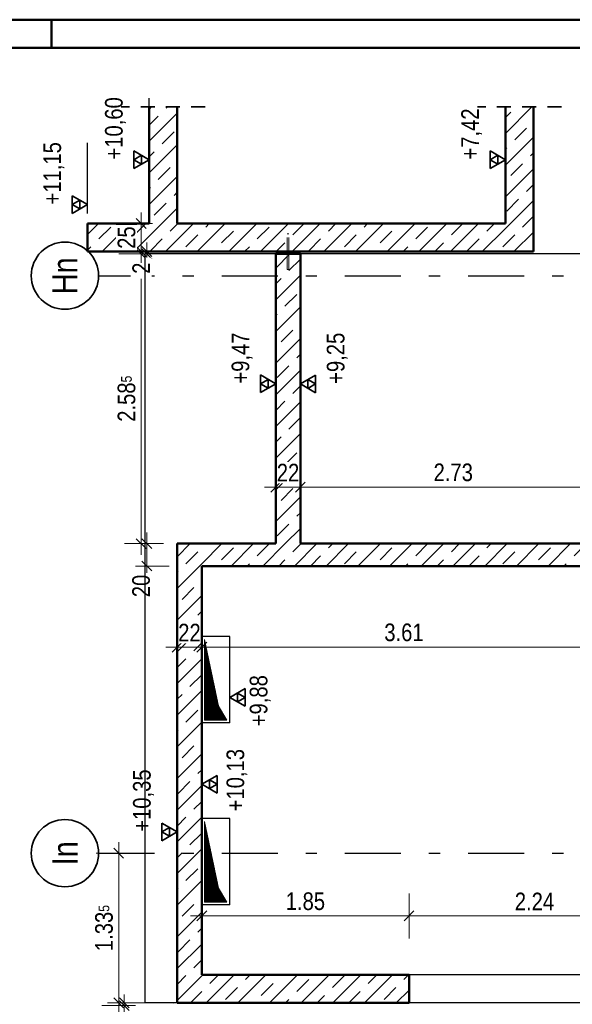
# Model space of a CAD drawing. Header units: millimetres. Extents: x -13 to 146, y -13 to 60.
# Tile 161 of 170: x 70 to 75, y 33 to 42. Entities that reach past the tile are written whole.
import ezdxf
from ezdxf.enums import TextEntityAlignment as Align

# ---------------------------------------------------------------- set-up
doc = ezdxf.new("R2010")
doc.units = ezdxf.units.MM
doc.linetypes.add('DASHDOTX2', pattern=[2, 1, -0.5, 0, -0.5])
doc.linetypes.add('HIDDEN', pattern=[0.375, 0.25, -0.125])
for name, color, linetype, lineweight in [('01_Neubau Raumschraffuren', 7, 'Continuous', 20), ('Achsen', 7, 'Continuous', 20), ('Schraffuren', 7, 'Continuous', 20)]:
    doc.layers.add(name, color=color, linetype=linetype, lineweight=lineweight)
doc.styles.add('Arial Narrow', font='ARIALN.TTF')
doc.dimstyles.new('Arch_Strakon_dimstyle', dxfattribs={"dimtxt": 11.25, "dimasz": 1, "dimexe": 1.25, "dimexo": 0.0625, "dimgap": 1, "dimtad": 0, "dimdec": 5, "dimzin": 12, "dimdsep": 46, "dimtxsty": 'Arial Narrow', "dimblk": 'Arrowhead_Tick', "dimsah": 1, "dimcen": 0, "dimse1": 1, "dimse2": 1, "dimclrd": 6, "dimclrt": 3, "dimazin": 0, "dimtfac": 1, "dimtdec": 4, "dimtmove": 0, "dimatfit": 3, "dimldrblk": 'NONE', "dimfxl": 1, "dimtvp": 1, "dimtolj": 1, "dimtzin": 0, "dimlwd": 13, "dimarcsym": 2})
pattern_1 = [(45, (0, 0), (-0.00367695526, 0.00367695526), [])]
pattern_2 = [(45, (0, 0), (-0.14142136, 0.14142136), [0.15, -0.1]), (45, (-0.07071, 0.07071), (-0.14142136, 0.14142136), [])]

# ---------------------------------------------------------------- blocks, each defined once
blk = doc.blocks.new('Arrowhead_Tick')
at = {"color": 0, "linetype": 'Continuous', "lineweight": -2}
for p, q in [((0, 20), (0, -10)), ((-1, 0), (0, 0)), ((10, 0), (0, 0))]:
    blk.add_line(p, q, dxfattribs=at)
at = {"color": 2, "linetype": 'Continuous', "lineweight": 35}
blk.add_line((4.42, 4.42), (-4.42, -4.42), dxfattribs=at)
blk = doc.blocks.new('*D754')
at = {"color": 6, "linetype": 'Continuous', "lineweight": 13}
blk.add_line((71.8517, 34.05), (73.6817, 34.05), dxfattribs=at)
at = {"layer": 'Defpoints', "color": 0}
for p in [(73.6917, 34.05), (71.8417, 33.5233), (73.6917, 33.5233)]:
    blk.add_point(p, dxfattribs=at)
at = {"color": 6, "lineweight": 13, "xscale": 0.01, "yscale": 0.01, "zscale": 0.01}
blk.add_blockref('Arrowhead_Tick', (73.6917, 34.05), dxfattribs=at)
at = {"color": 6, "lineweight": 13, "xscale": 0.01, "yscale": 0.01, "zscale": 0.01, "rotation": 180}
blk.add_blockref('Arrowhead_Tick', (71.8417, 34.05), dxfattribs=at)
at = {"color": 2, "lineweight": 35, "insert": (72.7667, 34.1804), "char_height": 0.1575, "attachment_point": 5, "style": 'Arial Narrow', "bg_fill": 3, "box_fill_scale": 1.1, "bg_fill_color": 256, "bg_fill_true_color": 13158600, "bg_fill_transparency": 0}
blk.add_mtext('\\A1;1.85', dxfattribs=at)
blk = doc.blocks.new('_None')
blk = doc.blocks.new('*D755')
at = {"color": 6, "linetype": 'Continuous', "lineweight": 13}
blk.add_line((73.7017, 34.05), (75.9217, 34.05), dxfattribs=at)
at = {"layer": 'Defpoints', "color": 0}
for p in [(75.9317, 34.05), (73.6917, 33.5233), (75.9317, 33.5233)]:
    blk.add_point(p, dxfattribs=at)
at = {"color": 6, "lineweight": 13, "xscale": 0.01, "yscale": 0.01, "zscale": 0.01}
blk.add_blockref('Arrowhead_Tick', (75.9317, 34.05), dxfattribs=at)
at = {"color": 6, "lineweight": 13, "xscale": 0.01, "yscale": 0.01, "zscale": 0.01, "rotation": 180}
blk.add_blockref('Arrowhead_Tick', (73.6917, 34.05), dxfattribs=at)
at = {"color": 2, "lineweight": 35, "insert": (74.8117, 34.1791), "char_height": 0.1575, "attachment_point": 5, "style": 'Arial Narrow', "bg_fill": 3, "box_fill_scale": 1.1, "bg_fill_color": 256, "bg_fill_true_color": 13158600, "bg_fill_transparency": 0}
blk.add_mtext('\\A1;2.24', dxfattribs=at)
blk = doc.blocks.new('*D765')
at = {"color": 6, "linetype": 'Continuous', "lineweight": 13}
for p, q in [((71.15, 33.2833), (71.15, 33.2933)), ((71.15, 33.2493), (71.15, 33.2733)), ((71.15, 33.2393), (71.15, 33.2293))]:
    blk.add_line(p, q, dxfattribs=at)
at = {"layer": 'Defpoints', "color": 0}
for p in [(71.4317, 33.2493), (71.5917, 33.2733)]:
    blk.add_point(p, dxfattribs=at)
at = {"color": 6, "lineweight": 13, "xscale": 0.01, "yscale": 0.01, "zscale": 0.01}
for p, rotation in [((71.15, 33.2493), 90), ((71.15, 33.2733), 270)]:
    blk.add_blockref('Arrowhead_Tick', p, dxfattribs=dict(at, rotation=rotation))
at = {"color": 2, "lineweight": 35, "insert": (71.1, 33.0837), "char_height": 0.1575, "attachment_point": 5, "rotation": 90, "style": 'Arial Narrow', "bg_fill": 3, "box_fill_scale": 1.1, "bg_fill_color": 256, "bg_fill_true_color": 13158600, "bg_fill_transparency": 0}
blk.add_mtext('\\A1;2{\\A1;\\H.6x;\\S5;}', dxfattribs=at)
at = {"layer": 'Defpoints', "color": 0}
blk.add_point((71.15, 33.2733), dxfattribs=at)
blk = doc.blocks.new('*D766')
at = {"color": 6, "linetype": 'Continuous', "lineweight": 13}
blk.add_line((71.1, 33.2833), (71.1, 34.5998), dxfattribs=at)
at = {"layer": 'Defpoints', "color": 0}
for p in [(70.9199, 34.6098), (71.1, 34.6098), (71.5917, 33.2733)]:
    blk.add_point(p, dxfattribs=at)
at = {"color": 6, "lineweight": 13, "xscale": 0.01, "yscale": 0.01, "zscale": 0.01}
for p, rotation in [((71.1, 34.6098), 90), ((71.1, 33.2733), 270)]:
    blk.add_blockref('Arrowhead_Tick', p, dxfattribs=dict(at, rotation=rotation))
at = {"color": 2, "lineweight": 35, "insert": (70.9696, 33.9416), "char_height": 0.1575, "attachment_point": 5, "rotation": 90, "style": 'Arial Narrow', "bg_fill": 3, "box_fill_scale": 1.1, "bg_fill_color": 256, "bg_fill_true_color": 13158600, "bg_fill_transparency": 0}
blk.add_mtext('\\A1;1.33{\\A1;\\H.6x;\\S5;}', dxfattribs=at)
blk = doc.blocks.new('*D767')
at = {"color": 6, "linetype": 'Continuous', "lineweight": 13}
blk.add_line((71.3508, 37.1833), (71.3508, 37.3633), dxfattribs=at)
at = {"layer": 'Defpoints', "color": 0}
for p in [(71.3508, 37.3733), (72.7217, 37.3733), (75.4517, 37.1733)]:
    blk.add_point(p, dxfattribs=at)
at = {"color": 6, "lineweight": 13, "xscale": 0.01, "yscale": 0.01, "zscale": 0.01}
for p, rotation in [((71.3508, 37.3733), 90), ((71.3508, 37.1733), 270)]:
    blk.add_blockref('Arrowhead_Tick', p, dxfattribs=dict(at, rotation=rotation))
at = {"color": 2, "lineweight": 35, "insert": (71.3008, 36.9954), "char_height": 0.1575, "attachment_point": 5, "rotation": 90, "style": 'Arial Narrow', "bg_fill": 3, "box_fill_scale": 1.1, "bg_fill_color": 256, "bg_fill_true_color": 13158600, "bg_fill_transparency": 0}
blk.add_mtext('\\A1;20', dxfattribs=at)
blk = doc.blocks.new('*D768')
at = {"color": 6, "linetype": 'Continuous', "lineweight": 13}
blk.add_line((71.3008, 37.3833), (71.3008, 39.9499), dxfattribs=at)
at = {"layer": 'Defpoints', "color": 0}
for p in [(71.3008, 39.9599), (72.7217, 39.9599), (72.7217, 37.3733)]:
    blk.add_point(p, dxfattribs=at)
at = {"color": 6, "lineweight": 13, "xscale": 0.01, "yscale": 0.01, "zscale": 0.01}
for p, rotation in [((71.3008, 39.9599), 90), ((71.3008, 37.3733), 270)]:
    blk.add_blockref('Arrowhead_Tick', p, dxfattribs=dict(at, rotation=rotation))
at = {"color": 2, "lineweight": 35, "insert": (71.1704, 38.6666), "char_height": 0.1575, "attachment_point": 5, "rotation": 90, "style": 'Arial Narrow', "bg_fill": 3, "box_fill_scale": 1.1, "bg_fill_color": 256, "bg_fill_true_color": 13158600, "bg_fill_transparency": 0}
blk.add_mtext('\\A1;2.58{\\A1;\\H.6x;\\S5;}', dxfattribs=at)
blk = doc.blocks.new('*D769')
at = {"color": 6, "linetype": 'Continuous', "lineweight": 13}
for p, q in [((71.3508, 39.9899), (71.3508, 39.9999)), ((71.3508, 39.9599), (71.3508, 39.9799)), ((71.3508, 39.9499), (71.3508, 39.9399))]:
    blk.add_line(p, q, dxfattribs=at)
at = {"layer": 'Defpoints', "color": 0}
for p in [(70.8217, 39.9799), (71.3508, 39.9799), (72.7217, 39.9599)]:
    blk.add_point(p, dxfattribs=at)
at = {"color": 6, "lineweight": 13, "xscale": 0.01, "yscale": 0.01, "zscale": 0.01}
for p, rotation in [((71.3508, 39.9599), 90), ((71.3508, 39.9799), 270)]:
    blk.add_blockref('Arrowhead_Tick', p, dxfattribs=dict(at, rotation=rotation))
at = {"color": 2, "lineweight": 35, "insert": (71.3008, 39.8316), "char_height": 0.1575, "attachment_point": 5, "rotation": 90, "style": 'Arial Narrow', "bg_fill": 3, "box_fill_scale": 1.1, "bg_fill_color": 256, "bg_fill_true_color": 13158600, "bg_fill_transparency": 0}
blk.add_mtext('\\A1;2', dxfattribs=at)
blk = doc.blocks.new('*D770')
at = {"color": 6, "linetype": 'Continuous', "lineweight": 13}
blk.add_line((71.3008, 39.9899), (71.3008, 40.2199), dxfattribs=at)
at = {"layer": 'Defpoints', "color": 0}
for p in [(71.6217, 40.2299), (70.8217, 39.9799)]:
    blk.add_point(p, dxfattribs=at)
at = {"color": 6, "lineweight": 13, "xscale": 0.01, "yscale": 0.01, "zscale": 0.01}
for p, rotation in [((71.3008, 40.2299), 90), ((71.3008, 39.9799), 270)]:
    blk.add_blockref('Arrowhead_Tick', p, dxfattribs=dict(at, rotation=rotation))
at = {"color": 2, "lineweight": 35, "insert": (71.1704, 40.1049), "char_height": 0.1575, "attachment_point": 5, "rotation": 90, "style": 'Arial Narrow', "bg_fill": 3, "box_fill_scale": 1.1, "bg_fill_color": 256, "bg_fill_true_color": 13158600, "bg_fill_transparency": 0}
blk.add_mtext('\\A1;25', dxfattribs=at)
at = {"layer": 'Defpoints', "color": 0}
blk.add_point((71.3008, 40.2299), dxfattribs=at)
blk = doc.blocks.new('*D771')
at = {"color": 6, "linetype": 'Continuous', "lineweight": 13}
blk.add_line((72.5117, 37.8782), (72.7117, 37.8782), dxfattribs=at)
at = {"layer": 'Defpoints', "color": 0}
for p in [(72.5017, 37.3733), (72.7217, 37.3733)]:
    blk.add_point(p, dxfattribs=at)
at = {"color": 6, "lineweight": 13, "xscale": 0.01, "yscale": 0.01, "zscale": 0.01}
blk.add_blockref('Arrowhead_Tick', (72.7217, 37.8782), dxfattribs=at)
at = {"color": 6, "lineweight": 13, "xscale": 0.01, "yscale": 0.01, "zscale": 0.01, "rotation": 180}
blk.add_blockref('Arrowhead_Tick', (72.5017, 37.8782), dxfattribs=at)
at = {"color": 2, "lineweight": 35, "insert": (72.6117, 38.0073), "char_height": 0.1575, "attachment_point": 5, "style": 'Arial Narrow', "bg_fill": 3, "box_fill_scale": 1.1, "bg_fill_color": 256, "bg_fill_true_color": 13158600, "bg_fill_transparency": 0}
blk.add_mtext('\\A1;22', dxfattribs=at)
at = {"layer": 'Defpoints', "color": 0}
blk.add_point((72.7217, 37.8782), dxfattribs=at)
blk = doc.blocks.new('*D772')
at = {"color": 6, "linetype": 'Continuous', "lineweight": 13}
blk.add_line((72.7317, 37.8782), (75.4417, 37.8782), dxfattribs=at)
at = {"layer": 'Defpoints', "color": 0}
for p in [(75.4517, 37.8782), (72.7217, 37.3733), (75.4517, 37.3733)]:
    blk.add_point(p, dxfattribs=at)
at = {"color": 6, "lineweight": 13, "xscale": 0.01, "yscale": 0.01, "zscale": 0.01}
blk.add_blockref('Arrowhead_Tick', (75.4517, 37.8782), dxfattribs=at)
at = {"color": 6, "lineweight": 13, "xscale": 0.01, "yscale": 0.01, "zscale": 0.01, "rotation": 180}
blk.add_blockref('Arrowhead_Tick', (72.7217, 37.8782), dxfattribs=at)
at = {"color": 2, "lineweight": 35, "insert": (74.0867, 38.0086), "char_height": 0.1575, "attachment_point": 5, "style": 'Arial Narrow', "bg_fill": 3, "box_fill_scale": 1.1, "bg_fill_color": 256, "bg_fill_true_color": 13158600, "bg_fill_transparency": 0}
blk.add_mtext('\\A1;2.73', dxfattribs=at)
blk = doc.blocks.new('*D774')
at = {"color": 6, "linetype": 'Continuous', "lineweight": 13}
blk.add_line((71.6317, 36.45), (71.8317, 36.45), dxfattribs=at)
at = {"layer": 'Defpoints', "color": 0}
for p in [(71.6217, 37.3733), (71.8417, 37.1733)]:
    blk.add_point(p, dxfattribs=at)
at = {"color": 6, "lineweight": 13, "xscale": 0.01, "yscale": 0.01, "zscale": 0.01}
blk.add_blockref('Arrowhead_Tick', (71.8417, 36.45), dxfattribs=at)
at = {"color": 6, "lineweight": 13, "xscale": 0.01, "yscale": 0.01, "zscale": 0.01, "rotation": 180}
blk.add_blockref('Arrowhead_Tick', (71.6217, 36.45), dxfattribs=at)
at = {"color": 2, "lineweight": 35, "insert": (71.7317, 36.5791), "char_height": 0.1575, "attachment_point": 5, "style": 'Arial Narrow', "bg_fill": 3, "box_fill_scale": 1.1, "bg_fill_color": 256, "bg_fill_true_color": 13158600, "bg_fill_transparency": 0}
blk.add_mtext('\\A1;22', dxfattribs=at)
at = {"layer": 'Defpoints', "color": 0}
blk.add_point((71.8417, 36.45), dxfattribs=at)
blk = doc.blocks.new('*D775')
at = {"color": 6, "linetype": 'Continuous', "lineweight": 13}
blk.add_line((71.8517, 36.45), (75.4417, 36.45), dxfattribs=at)
at = {"layer": 'Defpoints', "color": 0}
for p in [(71.8417, 37.1733), (75.4517, 37.1733), (75.4517, 36.45)]:
    blk.add_point(p, dxfattribs=at)
at = {"color": 6, "lineweight": 13, "xscale": 0.01, "yscale": 0.01, "zscale": 0.01}
blk.add_blockref('Arrowhead_Tick', (75.4517, 36.45), dxfattribs=at)
at = {"color": 6, "lineweight": 13, "xscale": 0.01, "yscale": 0.01, "zscale": 0.01, "rotation": 180}
blk.add_blockref('Arrowhead_Tick', (71.8417, 36.45), dxfattribs=at)
at = {"color": 2, "lineweight": 35, "insert": (73.6467, 36.5804), "char_height": 0.1575, "attachment_point": 5, "style": 'Arial Narrow', "bg_fill": 3, "box_fill_scale": 1.1, "bg_fill_color": 256, "bg_fill_true_color": 13158600, "bg_fill_transparency": 0}
blk.add_mtext('\\A1;3.61', dxfattribs=at)

msp = doc.modelspace()

# ---------------------------------------------------------------- hatches: boundary and pattern name
at = {"lineweight": 13}
h = msp.add_hatch(dxfattribs=at)
h.set_pattern_fill('Mau', color=6, scale=0.01, angle=45, style=0, pattern_type=2)
h.set_pattern_definition(pattern_1)
h.paths.add_polyline_path([(72.066681, 35.79834), (71.991681, 35.92334), (71.866681, 36.51834), (71.866681, 35.79834)])
h = msp.add_hatch(dxfattribs=at)
h.set_pattern_fill('Mau', color=6, scale=0.01, angle=45, style=0, pattern_type=2)
h.set_pattern_definition(pattern_1)
h.paths.add_polyline_path([(72.066681, 34.17334), (71.991681, 34.29834), (71.866681, 34.89334), (71.866681, 34.17334)])
at = {"layer": 'Schraffuren', "lineweight": 13}
h = msp.add_hatch(dxfattribs=at)
h.set_pattern_fill('bB', color=6, scale=0.01, angle=45, style=0, pattern_type=2)
h.set_pattern_definition(pattern_2)
h.paths.add_polyline_path([(71.621681, 39.979925), (71.621681, 41.270688), (71.371681, 41.270688), (71.371681, 39.979925)])
h = msp.add_hatch(dxfattribs=at)
h.set_pattern_fill('bB', color=6, scale=0.01, angle=45, style=0, pattern_type=2)
h.set_pattern_definition(pattern_2)
h.paths.add_polyline_path([(74.551675, 39.980026), (74.801675, 39.980026), (74.801675, 41.270688), (74.551675, 41.270688)])
h = msp.add_hatch(dxfattribs=at)
h.set_pattern_fill('bB', color=6, scale=0.01, angle=45, style=0, pattern_type=2)
h.set_pattern_definition(pattern_2)
h.paths.add_polyline_path([(71.371681, 39.979925), (71.371681, 40.229925), (70.821681, 40.229925), (70.821681, 39.979925)])
h = msp.add_hatch(dxfattribs=at)
h.set_pattern_fill('bB', color=6, scale=0.01, angle=45, style=0, pattern_type=2)
h.set_pattern_definition(pattern_2)
h.paths.add_polyline_path([(74.551681, 39.979925), (74.551681, 40.229925), (71.621681, 40.229925), (71.621681, 39.979925)])
h = msp.add_hatch(dxfattribs=at)
h.set_pattern_fill('bB', color=6, scale=0.01, angle=45, style=0, pattern_type=2)
h.set_pattern_definition(pattern_2)
h.paths.add_polyline_path([(72.721681, 37.373347), (72.721681, 39.959925), (72.501681, 39.959925), (72.501681, 37.373347)])
h = msp.add_hatch(dxfattribs=at)
h.set_pattern_fill('bB', color=6, scale=0.01, angle=45, style=0, pattern_type=2)
h.set_pattern_definition(pattern_2)
h.paths.add_polyline_path([(71.621681, 33.273343), (71.841681, 33.27334), (71.841681, 37.373347), (71.621681, 37.373347)])
h = msp.add_hatch(dxfattribs=at)
h.set_pattern_fill('bB', color=6, scale=0.01, angle=45, style=0, pattern_type=2)
h.set_pattern_definition(pattern_2)
h.paths.add_polyline_path([(71.841681, 37.173347), (75.451681, 37.173347), (75.451681, 37.373347), (71.841681, 37.373347)])
h = msp.add_hatch(dxfattribs=at)
h.set_pattern_fill('bB', color=6, scale=0.01, angle=45, style=0, pattern_type=2)
h.set_pattern_definition(pattern_2)
h.paths.add_polyline_path([(71.841681, 33.27334), (73.691681, 33.27334), (73.691681, 33.52334), (71.841681, 33.52334)])

# ---------------------------------------------------------------- linework, layer by layer
at = {"color": 4, "linetype": 'Continuous', "lineweight": 50}
for p, q in [((80, 42.05), (0, 42.05)), ((79.75, 41.8), (1, 41.8)), ((74.551675, 40.229925), (74.551675, 41.270688)), ((74.801674, 39.980026), (74.801674, 41.270688)), ((74.551675, 39.979925), (74.551675, 39.980026)), ((74.801675, 39.980026), (74.551675, 39.980026)), ((73.691681, 33.27334), (71.841681, 33.27334))]:
    msp.add_line(p, q, dxfattribs=at)
at = {"color": 4, "linetype": 'Continuous', "lineweight": 50, "ltscale": 0.5}
msp.add_line((70.5, 42.05), (70.5, 41.8), dxfattribs=at)
at = {"color": 3, "linetype": 'Continuous', "lineweight": 25}
for p, q in [((71.371681, 40.72125), (71.371681, 41.349675)), ((74.551675, 40.72125), (74.551675, 41.25045)), ((71.841681, 35.14689), (71.841681, 35.775315))]:
    msp.add_line(p, q, dxfattribs=at)
at = {"color": 2, "linetype": 'HIDDEN', "lineweight": 35, "ltscale": 0.5}
for p, q in [((71.871681, 41.270688), (71.121681, 41.270688)), ((75.051675, 41.270688), (74.301675, 41.270688))]:
    msp.add_line(p, q, dxfattribs=at)
at = {"color": 2, "linetype": 'Continuous', "lineweight": 35}
for p, q in [((71.371681, 40.8), (71.235286, 40.87875)), ((71.235286, 40.87875), (71.235286, 40.72125)), ((74.551675, 40.8), (74.41528, 40.87875)), ((74.41528, 40.87875), (74.41528, 40.72125)), ((71.303484, 40.839375), (71.235286, 40.8)), ((71.235286, 40.72125), (71.371681, 40.8)), ((71.235286, 40.8), (71.303484, 40.760625)), ((71.303484, 40.760625), (71.303484, 40.839375)), ((74.483478, 40.839375), (74.41528, 40.8)), ((74.41528, 40.72125), (74.551675, 40.8)), ((74.41528, 40.8), (74.483478, 40.760625)), ((74.483478, 40.760625), (74.483478, 40.839375)), ((70.821681, 40.4), (70.685286, 40.47875)), ((70.685286, 40.47875), (70.685286, 40.32125)), ((70.753484, 40.439375), (70.685286, 40.4)), ((70.753484, 40.360625), (70.753484, 40.439375)), ((70.685286, 40.4), (70.753484, 40.360625)), ((72.858076, 38.877407), (72.858076, 38.719907)), ((72.789879, 38.759282), (72.789879, 38.838032)), ((72.789879, 38.838032), (72.858076, 38.798657)), ((72.858076, 38.798657), (72.789879, 38.759282)), ((72.091681, 36), (72.228076, 36.07875)), ((72.159879, 35.960625), (72.159879, 36.039375)), ((72.159879, 36.039375), (72.228076, 36)), ((72.228076, 36.07875), (72.228076, 35.92125)), ((72.228076, 35.92125), (72.091681, 36)), ((72.228076, 36), (72.159879, 35.960625)), ((71.841681, 35.22564), (71.978076, 35.30439)), ((71.909879, 35.186265), (71.909879, 35.265015)), ((71.909879, 35.265015), (71.978076, 35.22564)), ((71.978076, 35.30439), (71.978076, 35.14689)), ((71.978076, 35.14689), (71.841681, 35.22564)), ((71.978076, 35.22564), (71.909879, 35.186265)), ((71.621681, 34.8), (71.485286, 34.87875)), ((71.553484, 34.839375), (71.485286, 34.8)), ((71.553484, 34.760625), (71.553484, 34.839375)), ((71.485286, 34.8), (71.553484, 34.760625))]:
    msp.add_line(p, q, dxfattribs=at)
at = {"color": 6, "linetype": 'Continuous', "lineweight": 13}
for p, q in [((71.866681, 35.79834), (71.866681, 36.51834)), ((71.991681, 35.92334), (71.866681, 36.51834)), ((72.066681, 35.79834), (71.991681, 35.92334)), ((72.066681, 35.79834), (71.866681, 35.79834)), ((71.866681, 34.17334), (71.866681, 34.89334)), ((71.991681, 34.29834), (71.866681, 34.89334)), ((72.066681, 34.17334), (71.991681, 34.29834)), ((72.066681, 34.17334), (71.866681, 34.17334))]:
    msp.add_line(p, q, dxfattribs=at)
at = {"color": 9, "linetype": 'Continuous', "lineweight": 0}
for centre in [(74.801675, 41.270688), (71.591681, 33.273343)]:
    msp.add_circle(centre, 0.00111, dxfattribs=at)
at = {"layer": '01_Neubau Raumschraffuren', "color": 6, "linetype": 'HIDDEN', "lineweight": 13, "ltscale": 0.5}
for p, q in [((72.60429, 40.139928), (72.603681, 40.139928)), ((72.606024, 40.139928), (72.60429, 40.139928)), ((72.60862, 40.139928), (72.606024, 40.139928)), ((72.611681, 40.139928), (72.60862, 40.139928)), ((72.614743, 40.139928), (72.611681, 40.139928)), ((72.617338, 40.139928), (72.614743, 40.139928)), ((72.619072, 40.139928), (72.617338, 40.139928)), ((72.619681, 40.139928), (72.619072, 40.139928))]:
    msp.add_line(p, q, dxfattribs=at)
at = {"layer": 'Achsen', "color": 3, "linetype": 'Continuous', "lineweight": 25}
for p, q in [((77.801675, 39.959925), (74.801674, 39.959925)), ((72.091681, 35.77334), (71.841681, 35.77334)), ((72.091681, 34.91834), (71.841681, 34.91834)), ((75.931681, 33.27334), (73.691681, 33.27334))]:
    msp.add_line(p, q, dxfattribs=at)
at = {"layer": 'Achsen', "color": 3, "linetype": 'DASHDOTX2', "lineweight": 25, "ltscale": 0.5}
for p, q in [((70.919926, 39.764825), (78.807546, 39.764825)), ((70.919926, 34.609825), (78.807546, 34.609825))]:
    msp.add_line(p, q, dxfattribs=at)
at = {"layer": 'Achsen', "color": 2, "linetype": 'Continuous', "lineweight": 35}
for centre in [(70.619926, 39.764825), (70.619926, 34.609825)]:
    msp.add_circle(centre, 0.3, dxfattribs=at)

# ---------------------------------------------------------------- texts
at = {"color": 2, "lineweight": 35, "char_height": 0.1575, "attachment_point": 1, "rotation": 90, "line_spacing_factor": 0.9, "style": 'Arial Narrow'}
for s, insert in [(' +10,60', (70.977931, 40.751175)), (' +7,42', (74.157925, 40.751175)), (' +11,15', (70.427931, 40.350108)), (' +9,25', (72.957931, 38.749177)), (' +10,13', (72.062456, 34.933215)), (' +10,35', (71.227931, 34.751175))]:
    msp.add_mtext(s, dxfattribs=dict(at, insert=insert))
at = {"layer": 'Achsen', "color": 4, "lineweight": 50, "style": 'Arial Narrow'}
for s, p in [('Hn', (70.619524, 39.763997)), ('In', (70.620598, 34.608997))]:
    msp.add_text(s, height=0.225, rotation=90, dxfattribs=at).set_placement(p, align=Align.MIDDLE_CENTER)

# ---------------------------------------------------------------- next in the draw order: dimensions: what is measured, and where the dimension line sits
at = {"lineweight": 35}
for base, p1, p2, text, picture, middle in [((71.350776, 37.373347), (75.451681, 37.173346), (72.721681, 37.373347), '20', '*D767', (71.300776, 36.995371)), ((71.15, 33.273343), (71.431678, 33.249251), (71.591681, 33.273343), '2{\\A1;\\H.6x;\\S5;}', '*D765', (71.1, 33.083679))]:
    dim = msp.add_linear_dim(base=base, p1=p1, p2=p2, angle=90, text=text, dimstyle='Arch_Strakon_dimstyle', override={"dimscale": 0.01, "dimtxt": 15.75, "dimasz": 1, "dimgap": 5, "dimtad": 1, "dimjust": 0, "dimtih": 0, "dimtoh": 0, "dimdec": 5, "dimdsep": 46, "dimtxsty": 'Arial Narrow', "dimclrd": 6, "dimclrt": 2, "dimtix": 0, "dimtofl": 255, "dimtmove": 2, "dimatfit": 2, "dimfxl": 0, "dimfxlon": 0, "dimtvp": 31.746032, "dimtfill": 1, "dimtfillclr": 7, "dimlwd": 13}, dxfattribs=at)
    dim.commit()
    dim.dimension.update_dxf_attribs({"geometry": picture, "text_midpoint": middle, "dimtype": 160})
dim = msp.add_linear_dim(base=(73.691681, 34.05), p1=(71.841681, 33.52334), p2=(73.691681, 33.52334), text='1.85', dimstyle='Arch_Strakon_dimstyle', override={"dimscale": 0.01, "dimtxt": 15.75, "dimasz": 1, "dimgap": 5, "dimtad": 1, "dimjust": 0, "dimtih": 0, "dimtoh": 0, "dimdec": 5, "dimdsep": 46, "dimtxsty": 'Arial Narrow', "dimclrd": 6, "dimclrt": 2, "dimtix": 1, "dimtofl": 255, "dimtmove": 0, "dimatfit": 2, "dimfxl": 0, "dimfxlon": 0, "dimtvp": 31.746032, "dimtfill": 1, "dimtfillclr": 7, "dimlwd": 13}, dxfattribs=at)
dim.commit()
dim.dimension.update_dxf_attribs({"geometry": '*D754', "text_midpoint": (72.766681, 34.05), "dimtype": 160})

# ---------------------------------------------------------------- next in the draw order: linework, layer by layer
at = {"layer": 'Achsen', "color": 3, "linetype": 'Continuous', "lineweight": 25}
for q in [(72.091681, 34.91834), (71.841681, 34.14834)]:
    msp.add_line((72.091681, 34.14834), q, dxfattribs=at)

# ---------------------------------------------------------------- next in the draw order: dimensions: what is measured, and where the dimension line sits
at = {"lineweight": 35}
for base, p1, p2, text, picture, middle in [((71.300776, 39.959925), (72.721681, 37.373347), (72.721681, 39.959925), '2.58{\\A1;\\H.6x;\\S5;}', '*D768', (71.300776, 38.666636)), ((71.1, 34.609825), (71.591681, 33.273343), (70.919926, 34.609825), '1.33{\\A1;\\H.6x;\\S5;}', '*D766', (71.1, 33.941584))]:
    dim = msp.add_linear_dim(base=base, p1=p1, p2=p2, angle=90, text=text, dimstyle='Arch_Strakon_dimstyle', override={"dimscale": 0.01, "dimtxt": 15.75, "dimasz": 1, "dimgap": 5, "dimtad": 1, "dimjust": 0, "dimtih": 0, "dimtoh": 0, "dimdec": 5, "dimdsep": 46, "dimtxsty": 'Arial Narrow', "dimclrd": 6, "dimclrt": 2, "dimtix": 1, "dimtofl": 255, "dimtmove": 0, "dimatfit": 2, "dimfxl": 0, "dimfxlon": 0, "dimtvp": 31.746032, "dimtfill": 1, "dimtfillclr": 7, "dimlwd": 13}, dxfattribs=at)
    dim.commit()
    dim.dimension.update_dxf_attribs({"geometry": picture, "text_midpoint": middle, "dimtype": 160})
dim = msp.add_linear_dim(base=(75.931681, 34.05), p1=(73.691681, 33.52334), p2=(75.931681, 33.52334), text='2.24', dimstyle='Arch_Strakon_dimstyle', override={"dimscale": 0.01, "dimtxt": 15.75, "dimasz": 1, "dimgap": 5, "dimtad": 1, "dimjust": 0, "dimtih": 0, "dimtoh": 0, "dimdec": 5, "dimdsep": 46, "dimtxsty": 'Arial Narrow', "dimclrd": 6, "dimclrt": 2, "dimtix": 1, "dimtofl": 255, "dimtmove": 0, "dimatfit": 2, "dimfxl": 0, "dimfxlon": 0, "dimtvp": 31.746032, "dimtfill": 1, "dimtfillclr": 7, "dimlwd": 13}, dxfattribs=at)
dim.commit()
dim.dimension.update_dxf_attribs({"geometry": '*D755', "text_midpoint": (74.811681, 34.05), "dimtype": 160})

# ---------------------------------------------------------------- next in the draw order: linework, layer by layer
at = {"color": 3, "linetype": 'Continuous', "lineweight": 25}
for p, q in [((72.501681, 38.72125), (72.501681, 39.25045)), ((72.721681, 38.719907), (72.721681, 39.249107)), ((71.621681, 34.72125), (71.621681, 35.349675))]:
    msp.add_line(p, q, dxfattribs=at)
at = {"color": 2, "linetype": 'Continuous', "lineweight": 35}
for p, q in [((72.501681, 38.8), (72.365286, 38.87875)), ((72.365286, 38.87875), (72.365286, 38.72125)), ((72.721681, 38.798657), (72.858076, 38.877407)), ((72.433484, 38.839375), (72.365286, 38.8)), ((72.365286, 38.72125), (72.501681, 38.8)), ((72.365286, 38.8), (72.433484, 38.760625)), ((72.433484, 38.760625), (72.433484, 38.839375)), ((72.858076, 38.719907), (72.721681, 38.798657)), ((71.485286, 34.87875), (71.485286, 34.72125)), ((71.485286, 34.72125), (71.621681, 34.8))]:
    msp.add_line(p, q, dxfattribs=at)
at = {"color": 4, "linetype": 'Continuous', "lineweight": 50}
for p, q in [((73.691681, 33.52334), (71.841681, 33.52334)), ((73.691681, 33.27334), (73.691681, 33.52334)), ((71.841681, 33.27334), (71.621681, 33.27334))]:
    msp.add_line(p, q, dxfattribs=at)
at = {"layer": 'Achsen', "color": 3, "linetype": 'Continuous', "lineweight": 25}
for p, q in [((75.931681, 33.52334), (73.691681, 33.52334)), ((71.621681, 33.27334), (71.336681, 33.27334))]:
    msp.add_line(p, q, dxfattribs=at)

# ---------------------------------------------------------------- next in the draw order: texts
at = {"color": 2, "lineweight": 35, "insert": (72.107931, 38.751175), "char_height": 0.1575, "attachment_point": 1, "rotation": 90, "line_spacing_factor": 0.9, "style": 'Arial Narrow'}
msp.add_mtext(' +9,47', dxfattribs=at)

# ---------------------------------------------------------------- next in the draw order: dimensions: what is measured, and where the dimension line sits
at = {"lineweight": 35}
dim = msp.add_linear_dim(base=(71.350776, 39.979925), p1=(72.721681, 39.959925), p2=(70.821681, 39.979925), angle=90, text='2', dimstyle='Arch_Strakon_dimstyle', override={"dimscale": 0.01, "dimtxt": 15.75, "dimasz": 1, "dimgap": 5, "dimtad": 1, "dimjust": 0, "dimtih": 0, "dimtoh": 0, "dimdec": 5, "dimdsep": 46, "dimtxsty": 'Arial Narrow', "dimclrd": 6, "dimclrt": 2, "dimtix": 0, "dimtofl": 255, "dimtmove": 2, "dimatfit": 2, "dimfxl": 0, "dimfxlon": 0, "dimtvp": 31.746032, "dimtfill": 1, "dimtfillclr": 7, "dimlwd": 13}, dxfattribs=at)
dim.commit()
dim.dimension.update_dxf_attribs({"geometry": '*D769', "text_midpoint": (71.300776, 39.831563), "dimtype": 160})
for base, p1, p2, picture, middle in [((72.721681, 37.878216), (72.501681, 37.373347), (72.721681, 37.373347), '*D771', (72.611681, 37.878216)), ((71.841681, 36.45), (71.621681, 37.373347), (71.841681, 37.173347), '*D774', (71.731681, 36.45))]:
    dim = msp.add_linear_dim(base=base, p1=p1, p2=p2, text='22', dimstyle='Arch_Strakon_dimstyle', override={"dimscale": 0.01, "dimtxt": 15.75, "dimasz": 1, "dimgap": 5, "dimtad": 1, "dimjust": 0, "dimtih": 0, "dimtoh": 0, "dimdec": 5, "dimdsep": 46, "dimtxsty": 'Arial Narrow', "dimclrd": 6, "dimclrt": 2, "dimtix": 1, "dimtofl": 255, "dimtmove": 0, "dimatfit": 2, "dimfxl": 0, "dimfxlon": 0, "dimtvp": 31.746032, "dimtfill": 1, "dimtfillclr": 7, "dimlwd": 13}, dxfattribs=at)
    dim.commit()
    dim.dimension.update_dxf_attribs({"geometry": picture, "text_midpoint": middle, "dimtype": 160})

# ---------------------------------------------------------------- next in the draw order: linework, layer by layer
at = {"color": 4, "linetype": 'Continuous', "lineweight": 50}
for p, q in [((72.501681, 37.373347), (72.501681, 39.959925)), ((72.721681, 39.959925), (72.501681, 39.959925)), ((71.621681, 33.273343), (71.621681, 37.373347)), ((71.841681, 37.373347), (71.621681, 37.373347)), ((72.501681, 37.373347), (71.841681, 37.373347))]:
    msp.add_line(p, q, dxfattribs=at)
at = {"layer": '01_Neubau Raumschraffuren', "color": 6, "linetype": 'HIDDEN', "lineweight": 13, "ltscale": 0.5}
for p, q in [((72.603681, 39.979925), (72.603681, 40.139928)), ((72.619681, 39.979925), (72.619681, 40.139928)), ((72.603681, 39.819928), (72.603681, 39.959925)), ((72.619681, 39.819928), (72.619681, 39.959925)), ((72.60429, 39.819928), (72.603681, 39.819928)), ((72.606024, 39.819928), (72.60429, 39.819928)), ((72.60862, 39.819928), (72.606024, 39.819928)), ((72.611681, 39.819928), (72.60862, 39.819928)), ((72.614743, 39.819928), (72.611681, 39.819928)), ((72.617338, 39.819928), (72.614743, 39.819928)), ((72.619072, 39.819928), (72.617338, 39.819928)), ((72.619681, 39.819928), (72.619072, 39.819928))]:
    msp.add_line(p, q, dxfattribs=at)
at = {"layer": 'Achsen', "color": 3, "linetype": 'Continuous', "lineweight": 25}
for p, q in [((72.501681, 39.959925), (71.841681, 39.959925)), ((72.603681, 39.959925), (72.603681, 39.979925)), ((72.619681, 39.959925), (72.619681, 39.979925)), ((74.801674, 39.959925), (72.721681, 39.959925))]:
    msp.add_line(p, q, dxfattribs=at)

# ---------------------------------------------------------------- next in the draw order: dimensions: what is measured, and where the dimension line sits
at = {"lineweight": 35}
dim = msp.add_linear_dim(base=(71.300776, 40.229925), p1=(70.821681, 39.979925), p2=(71.621681, 40.229925), angle=90, text='25', dimstyle='Arch_Strakon_dimstyle', override={"dimscale": 0.01, "dimtxt": 15.75, "dimasz": 1, "dimgap": 5, "dimtad": 1, "dimjust": 0, "dimtih": 0, "dimtoh": 0, "dimdec": 5, "dimdsep": 46, "dimtxsty": 'Arial Narrow', "dimclrd": 6, "dimclrt": 2, "dimtix": 1, "dimtofl": 255, "dimtmove": 0, "dimatfit": 2, "dimfxl": 0, "dimfxlon": 0, "dimtvp": 31.746032, "dimtfill": 1, "dimtfillclr": 7, "dimlwd": 13}, dxfattribs=at)
dim.commit()
dim.dimension.update_dxf_attribs({"geometry": '*D770', "text_midpoint": (71.300776, 40.104925), "dimtype": 160})
for base, p1, p2, text, picture, middle in [((75.451681, 37.878216), (72.721681, 37.373347), (75.451681, 37.373347), '2.73', '*D772', (74.086681, 37.878216)), ((75.451681, 36.45), (71.841681, 37.173347), (75.451681, 37.173346), '3.61', '*D775', (73.646681, 36.45))]:
    dim = msp.add_linear_dim(base=base, p1=p1, p2=p2, text=text, dimstyle='Arch_Strakon_dimstyle', override={"dimscale": 0.01, "dimtxt": 15.75, "dimasz": 1, "dimgap": 5, "dimtad": 1, "dimjust": 0, "dimtih": 0, "dimtoh": 0, "dimdec": 5, "dimdsep": 46, "dimtxsty": 'Arial Narrow', "dimclrd": 6, "dimclrt": 2, "dimtix": 1, "dimtofl": 255, "dimtmove": 0, "dimatfit": 2, "dimfxl": 0, "dimfxlon": 0, "dimtvp": 31.746032, "dimtfill": 1, "dimtfillclr": 7, "dimlwd": 13}, dxfattribs=at)
    dim.commit()
    dim.dimension.update_dxf_attribs({"geometry": picture, "text_midpoint": middle, "dimtype": 160})

# ---------------------------------------------------------------- next in the draw order: linework, layer by layer
at = {"color": 4, "linetype": 'Continuous', "lineweight": 50}
for p, q in [((71.371681, 40.229925), (71.371681, 41.270688)), ((71.621681, 40.229925), (71.621681, 41.270688)), ((70.821681, 39.979925), (70.821681, 40.229925)), ((71.371681, 40.229925), (70.821681, 40.229925)), ((74.551681, 40.229925), (71.621681, 40.229925)), ((71.371681, 39.979925), (70.821681, 39.979925)), ((71.621681, 39.979925), (71.371681, 39.979925)), ((74.551681, 39.979925), (71.621681, 39.979925)), ((72.721681, 37.373347), (72.721681, 39.959925)), ((75.451681, 37.373347), (72.721681, 37.373347)), ((71.841681, 33.52334), (71.841681, 37.173347)), ((75.451681, 37.173346), (71.841681, 37.173346))]:
    msp.add_line(p, q, dxfattribs=at)
at = {"color": 3, "linetype": 'Continuous', "lineweight": 25}
for p, q in [((70.821681, 40.32125), (70.821681, 40.949675)), ((72.091681, 35.92125), (72.091681, 36.45045))]:
    msp.add_line(p, q, dxfattribs=at)
at = {"color": 2, "linetype": 'Continuous', "lineweight": 35}
msp.add_line((70.685286, 40.32125), (70.821681, 40.4), dxfattribs=at)
at = {"layer": 'Achsen', "color": 3, "linetype": 'Continuous', "lineweight": 25}
for p, q in [((71.336681, 33.27334), (71.336681, 39.959925)), ((71.841681, 39.959925), (71.336681, 39.959925)), ((72.091681, 36.54334), (71.841681, 36.54334)), ((72.091681, 35.77334), (72.091681, 36.54334))]:
    msp.add_line(p, q, dxfattribs=at)

# ---------------------------------------------------------------- next in the draw order: texts
at = {"color": 2, "lineweight": 35, "insert": (72.269753, 35.692535), "char_height": 0.1575, "attachment_point": 1, "rotation": 90, "line_spacing_factor": 0.9, "style": 'Arial Narrow'}
msp.add_mtext(' +9,88', dxfattribs=at)

doc.saveas('drawing.dxf')
